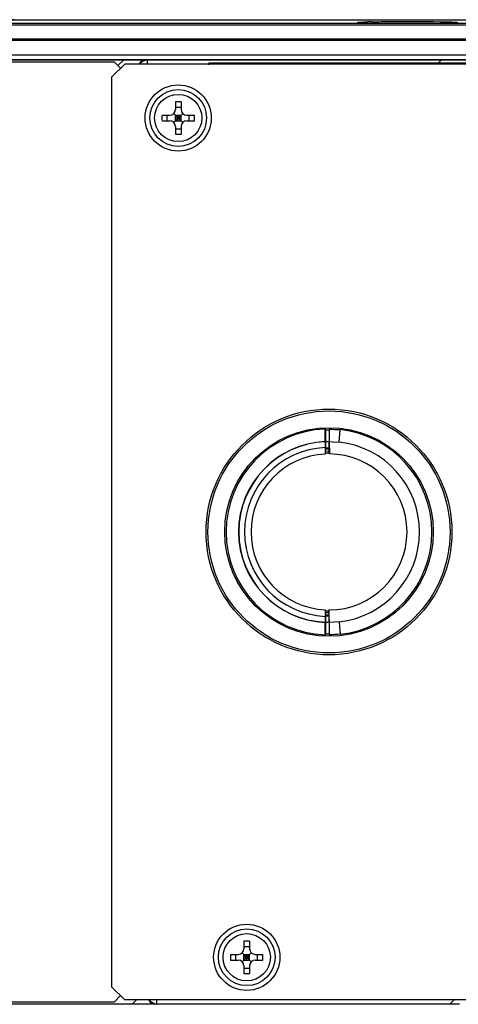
# Model space of a CAD drawing. Header units: millimetres. Extents: x 106 to 476, y 95 to 384.
# Tile 19 of 22: x 243 to 267, y 332 to 384. Entities that reach past the tile are written whole.
import ezdxf
from ezdxf.enums import TextEntityAlignment as Align

# ---------------------------------------------------------------- set-up
doc = ezdxf.new("R2010")
doc.units = ezdxf.units.MM
doc.header["$LTSCALE"] = 32.67
doc.layers.get('0').update_dxf_attribs({"linetype": 'CONTINUOUS'})
doc.layers.add('00_COMPONENTS', color=7, linetype='CONTINUOUS')
doc.layers.add('51__DRAFT_DIMS', color=7, linetype='CONTINUOUS')
doc.styles.get("Standard").update_dxf_attribs({"font": 'simfang.ttf'})
doc.dimstyles.new('DIMSTYLE_1', dxfattribs={"dimtxt": 3, "dimasz": 3, "dimexe": 2.5, "dimexo": 0.5, "dimgap": 0.75, "dimtad": 1, "dimdec": 1, "dimlfac": 2, "dimdsep": 46, "dimtxsty": 'Standard', "dimblk": '_FILLED', "dimblk1": '_FILLED', "dimblk2": '_FILLED', "dimcen": 0.09, "dimclrt": 3, "dimazin": 2, "dimtp": 0.8, "dimtm": 0.8, "dimtfac": 1, "dimtdec": 1, "dimtofl": 0, "dimtmove": 0, "dimatfit": 3, "dimldrblk": '_FILLED', "dimfxl": 1, "dimtolj": 1, "dimarcsym": 0})
doc.dimstyles.new('DIMSTYLE_2', dxfattribs={"dimtxt": 3, "dimasz": 3, "dimexe": 2.5, "dimexo": 0.5, "dimgap": 0.75, "dimtad": 1, "dimlfac": 2, "dimdsep": 46, "dimtxsty": 'Standard', "dimblk": '_FILLED', "dimblk1": '_FILLED', "dimblk2": '_FILLED', "dimcen": 0.09, "dimclrt": 3, "dimazin": 2, "dimtp": 0.5, "dimtm": 0.5, "dimtfac": 1, "dimtofl": 0, "dimtmove": 0, "dimatfit": 3, "dimldrblk": '_FILLED', "dimfxl": 1, "dimtolj": 1, "dimarcsym": 0})

# ---------------------------------------------------------------- blocks, each defined once
blk = doc.blocks.new('_FILLED')
at = {"color": 0, "linetype": 'ByBlock'}
blk.add_solid([(0, 0), (-1, 0.167), (-1, -0.167)], dxfattribs=at)
blk = doc.blocks.new('*D1')
at = {"layer": '51__DRAFT_DIMS', "color": 4}
for p, q in [((134.641, 338.58), (134.641, 305.29)), ((438.772, 338.58), (438.772, 305.29)), ((134.641, 307.79), (286.707, 307.79)), ((438.772, 307.79), (286.707, 307.79))]:
    blk.add_line(p, q, dxfattribs=at)
at = {"layer": '51__DRAFT_DIMS', "color": 4, "xscale": 3, "yscale": 3, "zscale": 3, "rotation": 180}
blk.add_blockref('_FILLED', (134.641, 307.79), dxfattribs=at)
at = {"layer": '51__DRAFT_DIMS', "color": 4, "xscale": 3, "yscale": 3, "zscale": 3}
blk.add_blockref('_FILLED', (438.772, 307.79), dxfattribs=at)
at = {"layer": '51__DRAFT_DIMS', "color": 3}
blk.add_text('608.3', height=3, dxfattribs=at).set_placement((286.707, 308.54), align=Align.CENTER)
blk = doc.blocks.new('*D2')
at = {"layer": '51__DRAFT_DIMS', "color": 4}
for p, q in [((243.15, 383.9), (107.288, 383.9)), ((109.788, 383.9), (109.788, 352)), ((109.788, 320.1), (109.788, 352)), ((251.208, 320.1), (107.288, 320.1))]:
    blk.add_line(p, q, dxfattribs=at)
at = {"layer": '51__DRAFT_DIMS', "color": 4, "xscale": 3, "yscale": 3, "zscale": 3}
for p, rotation in [((109.788, 383.9), 90), ((109.788, 320.1), 270)]:
    blk.add_blockref('_FILLED', p, dxfattribs=dict(at, rotation=rotation))
at = {"layer": '51__DRAFT_DIMS', "color": 3}
blk.add_text('127.6', height=3, rotation=90, dxfattribs=at).set_placement((109.038, 352), align=Align.CENTER)

msp = doc.modelspace()

# ---------------------------------------------------------------- linework, layer by layer
at = {"layer": '00_COMPONENTS', "color": 7}
for p, q in [((139.5631, 383.9001), (432.3606, 383.9001)), ((266.1693, 383.7332), (266.1084, 383.7316)), ((266.2255, 383.7349), (266.1693, 383.7332)), ((266.2772, 383.7365), (266.2255, 383.7349)), ((266.3242, 383.7382), (266.2772, 383.7365)), ((266.3667, 383.7398), (266.3242, 383.7382)), ((266.4046, 383.7415), (266.3667, 383.7398)), ((266.438, 383.7432), (266.4046, 383.7415)), ((266.4666, 383.7448), (266.438, 383.7432)), ((152.7788, 382.89), (420.6367, 382.89)), ((434.2081, 382.8001), (139.2074, 382.8001)), ((139.2074, 381.7809), (250.1745, 381.7809)), ((248.4578, 381.6559), (139.432, 381.6559)), ((249.0028, 381.5501), (248.3078, 380.8551)), ((248.7832, 381.3305), (248.4578, 381.6559)), ((324.4128, 381.5501), (249.0028, 381.5501)), ((284.4326, 381.7565), (250.199, 381.7564)), ((248.3078, 380.8551), (248.3078, 332.7451)), ((251.6828, 379.5568), (251.6828, 379.1501)), ((251.6828, 379.2767), (251.9828, 379.2767)), ((251.9828, 379.5568), (251.9828, 379.1501)), ((250.976, 378.8501), (251.3828, 378.8501)), ((251.2562, 378.5501), (251.2562, 378.8501)), ((251.5949, 378.4623), (252.0706, 378.938)), ((252.0706, 378.4623), (251.5949, 378.938)), ((251.6828, 378.5501), (251.6828, 378.8501)), ((251.6828, 378.8501), (251.9828, 378.8501)), ((251.6828, 378.7001), (251.9828, 378.7001)), ((251.8328, 378.5501), (251.8328, 378.8501)), ((251.9828, 378.5501), (251.9828, 378.8501)), ((252.2828, 378.8501), (252.6895, 378.8501)), ((252.4093, 378.5501), (252.4093, 378.8501)), ((250.976, 378.5501), (251.3828, 378.5501)), ((251.6828, 378.5501), (251.9828, 378.5501)), ((251.6828, 378.2501), (251.6828, 377.8434)), ((251.9828, 378.2501), (251.9828, 377.8434)), ((252.2828, 378.5501), (252.6895, 378.5501)), ((251.6828, 378.1236), (251.9828, 378.1236)), ((259.6078, 361.5815), (259.6078, 362.2412)), ((259.6328, 361.1764), (259.6328, 362.2412)), ((259.8078, 362.2449), (259.8078, 361.5847)), ((259.6078, 361.9995), (259.6328, 361.9987)), ((259.6078, 361.5815), (259.6078, 360.9203)), ((259.8078, 361.5848), (259.8354, 360.9246)), ((259.8078, 360.9251), (259.8078, 361.5847)), ((259.8078, 360.9773), (259.6078, 360.9703)), ((259.8078, 361.1703), (259.6328, 361.1764)), ((259.6078, 352.68), (259.6078, 352.0186)), ((259.7801, 352.6752), (259.8077, 352.0155)), ((259.8078, 352.0157), (259.8078, 352.6751)), ((259.6078, 352.6299), (259.7823, 352.6238)), ((259.6328, 352.4239), (259.7904, 352.4294)), ((259.6328, 351.3591), (259.6328, 352.4239)), ((259.6078, 351.3591), (259.6078, 352.0186)), ((259.6078, 351.6007), (259.6328, 351.6016)), ((259.8078, 352.0157), (259.8078, 351.3553)), ((255.3078, 335.1568), (255.3078, 334.7501)), ((255.6078, 335.1568), (255.6078, 334.7501)), ((254.601, 334.4501), (255.0078, 334.4501)), ((254.8812, 334.1501), (254.8812, 334.4501)), ((255.6956, 334.0623), (255.2199, 334.538)), ((255.2199, 334.0623), (255.6956, 334.538)), ((255.3078, 334.8767), (255.6078, 334.8767)), ((255.3078, 334.1501), (255.3078, 334.4501)), ((255.3078, 334.4501), (255.6078, 334.4501)), ((255.4578, 334.1501), (255.4578, 334.4501)), ((255.6078, 334.1501), (255.6078, 334.4501)), ((255.9078, 334.4501), (256.3145, 334.4501)), ((256.0343, 334.1501), (256.0343, 334.4501)), ((254.601, 334.1501), (255.0078, 334.1501)), ((255.3078, 334.3001), (255.6078, 334.3001)), ((255.3078, 334.1501), (255.6078, 334.1501)), ((255.9078, 334.1501), (256.3145, 334.1501)), ((255.3078, 333.8501), (255.3078, 333.4434)), ((255.3078, 333.7236), (255.6078, 333.7236)), ((255.6078, 333.8501), (255.6078, 333.4434)), ((248.3078, 332.7451), (249.0028, 332.0501)), ((250.6745, 331.8193), (139.2074, 331.8193)), ((139.432, 331.9443), (248.4578, 331.9443)), ((248.4578, 331.9443), (248.7832, 332.2697)), ((324.4128, 332.0501), (249.0028, 332.0501))]:
    msp.add_line(p, q, dxfattribs=at)
at = {"layer": '00_COMPONENTS', "color": 4}
for p, q in [((420.6367, 383.7037), (152.7788, 383.7037)), ((420.6367, 383.6037), (152.7788, 383.6037)), ((139.2074, 382.0458), (434.2081, 382.0458)), ((139.2074, 381.7958), (434.2081, 381.7958)), ((248.6452, 381.4684), (248.9577, 381.7809)), ((250.199, 381.7564), (250.1745, 381.7809)), ((250.199, 381.7564), (250.199, 381.5501)), ((285.1793, 381.6033), (253.4574, 381.6033)), ((265.5278, 381.5501), (265.7586, 381.7809)), ((259.6078, 362.22), (259.6332, 362.2191)), ((259.6328, 362.2053), (259.8078, 362.2112)), ((259.6327, 361.5598), (259.6078, 361.5599)), ((259.6328, 361.5811), (259.8078, 361.5817)), ((259.8078, 361.5848), (259.8301, 361.5835)), ((259.8301, 361.5835), (260.0078, 361.5738)), ((260.0078, 361.5739), (260.3446, 361.5557)), ((259.6078, 361.079), (259.8078, 361.086)), ((259.6328, 361.2579), (259.8078, 361.2518)), ((259.7868, 352.515), (259.6078, 352.5213)), ((259.7938, 352.348), (259.6328, 352.3424)), ((259.6078, 352.0403), (259.6327, 352.0404)), ((259.8078, 352.0186), (259.6328, 352.0191)), ((260.3446, 352.0446), (259.8078, 352.0155)), ((259.6078, 351.3802), (259.6332, 351.3811)), ((259.8078, 351.3891), (259.6328, 351.395)), ((249.3987, 331.8193), (249.6295, 332.0501)), ((250.699, 331.8438), (250.6745, 331.8193)), ((250.699, 331.8438), (250.699, 332.0501)), ((250.699, 331.8438), (266.7078, 331.8438)), ((266.1996, 331.8193), (266.4304, 332.0501))]:
    msp.add_line(p, q, dxfattribs=at)
at = {"layer": '00_COMPONENTS', "color": 7}
for points in [[(266.1084, 383.7316), (266.0428, 383.7301), (266.0083, 383.7293)], [(266.5278, 383.7497), (266.5277, 383.7497), (266.5261, 383.7495), (266.5219, 383.749), (266.5162, 383.7484), (266.5091, 383.7478), (266.5003, 383.7471), (266.4903, 383.7463), (266.4791, 383.7456), (266.4666, 383.7448)]]:
    msp.add_lwpolyline(points, dxfattribs=at)
for centre, radius in [((251.8328, 378.7001), 1.75), ((251.8328, 378.7001), 1.5), ((251.8328, 378.7001), 1.25), ((259.8078, 356.8001), 6.5), ((259.8078, 356.8001), 6.4), ((259.8078, 356.8001), 5.5151), ((255.4578, 334.3001), 1.75), ((255.4578, 334.3001), 1.5), ((255.4578, 334.3001), 1.25)]:
    msp.add_circle(centre, radius, dxfattribs=at)
at = {"layer": '00_COMPONENTS', "color": 4}
for centre, radius, start, end in [((262.7928, 343.2331), 40.563, 91.04862, 91.30654), ((259.8078, 356.8001), 5.4448, 92.10509, 267.89491), ((270.7683, 558.8134), 196.8738, 266.808526, 266.980222), ((259.8078, 356.8001), 5.4448, 276.21125, 83.78879), ((259.8078, 356.8001), 4.7858, 276.44126, 83.55886), ((270.7683, 154.7868), 196.8738, 93.019776, 93.191474)]:
    msp.add_arc(centre, radius, start, end, dxfattribs=at)
at = {"layer": '00_COMPONENTS', "color": 7}
for centre, radius, start, end in [((251.8328, 373.6889), 5.8699, 88.53569, 91.46431), ((256.8433, 378.7001), 5.8691, 178.53575, 181.46425), ((251.3828, 379.1501), 0.3, 270, 360), ((252.2828, 379.1501), 0.3, 180, 270), ((246.8223, 378.7001), 5.8691, 358.53575, 1.46425), ((251.3828, 378.2501), 0.3, 0, 90), ((252.2828, 378.2501), 0.3, 90, 180), ((251.8328, 383.7114), 5.8699, 268.53569, 271.46431), ((259.8078, 356.8001), 5.4409, 91.85433, 92.10529), ((259.8078, 356.8001), 4.7858, 92.39513, 267.60487), ((259.8078, 356.8001), 4.775, 92.39634, 267.60367), ((259.8078, 356.8001), 4.4686, 92.55396, 267.44305), ((259.8078, 356.8001), 4.4686, 89.82992, 90), ((259.8078, 356.8001), 4.125, 92.77907, 267.22093), ((259.8077, 356.5217), 4.4442, 91.9099, 92.60241), ((259.8077, 356.5211), 4.4448, 90.63552, 91.9098), ((259.8077, 356.5199), 4.446, 89.99988, 90.63555), ((259.8078, 356.8001), 4.125, 270, 90), ((259.8078, 356.8001), 5.4409, 267.8947, 268.14569), ((255.4578, 329.2889), 5.8699, 88.53569, 91.46431), ((260.4683, 334.3001), 5.8691, 178.53575, 181.46425), ((255.0078, 334.7501), 0.3, 270, 360), ((255.9078, 334.7501), 0.3, 180, 270), ((250.4473, 334.3001), 5.8691, 358.53575, 1.46425), ((255.0078, 333.8501), 0.3, 0, 90), ((255.9078, 333.8501), 0.3, 90, 180), ((255.4578, 339.3114), 5.8699, 268.53569, 271.46431)]:
    msp.add_arc(centre, radius, start, end, dxfattribs=at)
for centre, major_axis, ratio, start_param, end_param in [((250.1747, 381.2808), (0.3537, -0.3537), 0.9996955, 2.3563468, 3.3563923), ((253.4534, 381.5064), (0, 0.25), 0.0174551, -1.5707963, -1.1730393), ((250.6747, 332.3194), (0.3537, 0.3537), 0.9996955, -3.3563923, -2.3563468)]:
    msp.add_ellipse(centre, major_axis=major_axis, ratio=ratio, start_param=start_param, end_param=end_param, dxfattribs=at)
at = {"layer": '00_COMPONENTS', "color": 4}
for points, knots in [([(261.3404, 383.7543), (261.3385, 383.7547), (261.3361, 383.7553), (261.3327, 383.757), (261.3328, 383.7579)], [0, 0, 0, 0, 0.7037725, 1, 1, 1, 1]), ([(261.3328, 383.7579), (261.3331, 383.7611), (261.3502, 383.7617), (261.3717, 383.7668), (261.4174, 383.7691), (261.5061, 383.7749), (261.6596, 383.7801), (261.7916, 383.7838), (261.8679, 383.7855)], [0, 0, 0, 0, 0.0181686, 0.0673956, 0.1479595, 0.2595635, 0.573303, 1, 1, 1, 1]), ([(262.0505, 383.7893), (262.3221, 383.7943), (263.5365, 383.8074), (264.7511, 383.8067), (265.6939, 383.7922)], [0, 0, 0, 0, 0.2236771, 1, 1, 1, 1]), ([(265.6939, 383.7922), (265.8991, 383.789), (266.1652, 383.7866), (266.4581, 383.7707), (266.5478, 383.7678), (266.5758, 383.7611)], [0, 0, 0, 0, 0.6974963, 0.9023286, 1, 1, 1, 1]), ([(266.5828, 383.7579), (266.5834, 383.7484), (266.5237, 383.7558), (266.4624, 383.7387), (266.314, 383.7395), (266.2096, 383.7342), (266.1469, 383.7325)], [0, 0, 0, 0, 0.0651432, 0.2558779, 0.5698215, 1, 1, 1, 1]), ([(266.5758, 383.7611), (266.5775, 383.7607), (266.5798, 383.7601), (266.5827, 383.7587), (266.5828, 383.7579)], [0, 0, 0, 0, 0.6891044, 1, 1, 1, 1])]:
    msp.add_open_spline(points, degree=3, knots=knots, dxfattribs=at)
for points in [[(250.199, 381.7564), (250.0477, 381.7564), (249.8835, 381.6727), (249.7945, 381.5502)], [(250.2946, 332.05), (250.3835, 331.9275), (250.5477, 331.8439), (250.699, 331.8438)]]:
    msp.add_open_spline(points, degree=3, dxfattribs=at)
at = {"layer": '00_COMPONENTS', "color": 7}
for points, knots in [([(260.3446, 361.5557), (260.3462, 361.5745), (260.3493, 361.6121), (260.3538, 361.6679), (260.3583, 361.7227), (260.364, 361.7927), (260.3694, 361.8604), (260.3746, 361.9252), (260.3793, 361.9833), (260.3836, 362.0375), (260.3874, 362.0876), (260.3899, 362.12), (260.3921, 362.1488), (260.394, 362.1737), (260.3955, 362.1947), (260.3965, 362.2073), (260.3968, 362.2129)], [0, 0, 0, 0, 0.0861674, 0.1712661, 0.2547812, 0.3362389, 0.4910877, 0.5635776, 0.6322078, 0.7563131, 0.8110649, 0.8605137, 0.9043706, 0.9423786, 0.9743191, 1, 1, 1, 1]), ([(260.3446, 352.0446), (260.3462, 352.0257), (260.3493, 351.9882), (260.3538, 351.9324), (260.3583, 351.8776), (260.364, 351.8075), (260.3695, 351.7399), (260.3746, 351.6751), (260.3793, 351.6169), (260.3836, 351.5627), (260.3875, 351.5127), (260.39, 351.4803), (260.3921, 351.4515), (260.394, 351.4265), (260.3956, 351.4056), (260.3965, 351.3929), (260.3969, 351.3873)], [0, 0, 0, 0, 0.0861673, 0.171266, 0.2547812, 0.3362389, 0.4910876, 0.5635775, 0.6322077, 0.7563129, 0.8110646, 0.8605134, 0.9043702, 0.9423783, 0.9743189, 1, 1, 1, 1])]:
    msp.add_open_spline(points, degree=3, knots=knots, dxfattribs=at)

# ---------------------------------------------------------------- dimensions: what is measured, and where the dimension line sits
at = {"layer": '51__DRAFT_DIMS', "color": 4}
dim = msp.add_linear_dim(base=(109.7882, 383.9001), p1=(251.7078, 320.1001), p2=(243.6503, 383.9001), angle=90, dimstyle='DIMSTYLE_2', dxfattribs=at)
dim.commit()
dim.dimension.update_dxf_attribs({"geometry": '*D2', "text_midpoint": (109.7882, 352.1056), "dimtype": 160})
dim = msp.add_linear_dim(base=(438.7724, 307.7904), p1=(134.6413, 339.0799), p2=(438.7724, 339.0799), dimstyle='DIMSTYLE_1', dxfattribs=at)
dim.commit()
dim.dimension.update_dxf_attribs({"geometry": '*D1', "text_midpoint": (286.6366, 307.7904), "dimtype": 160})

doc.saveas('drawing.dxf')
